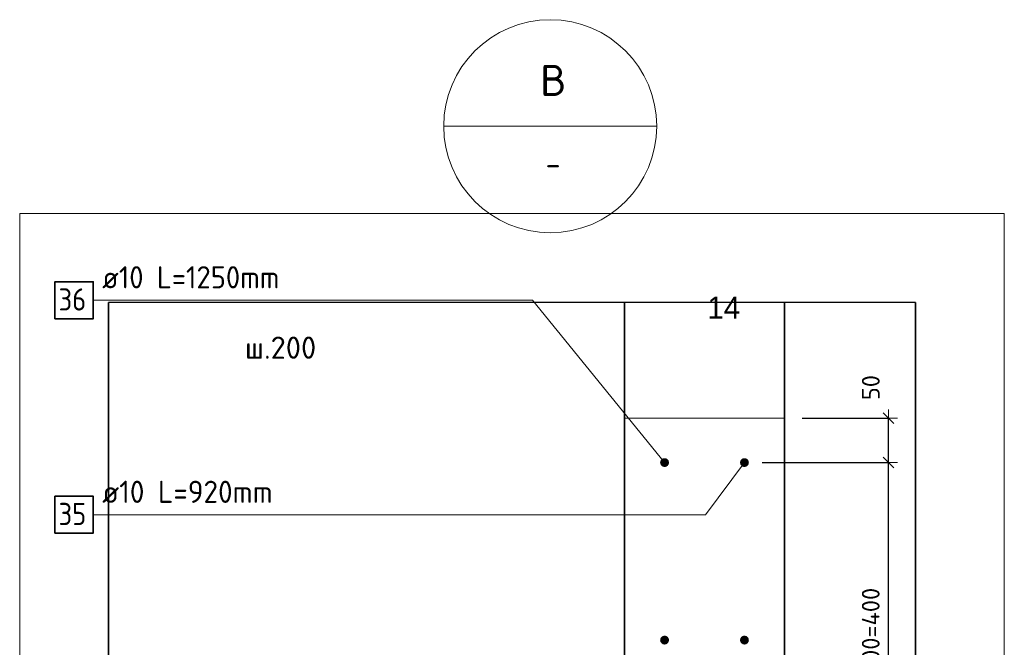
# Model space of a CAD drawing. Header units: millimetres. Extents: x -3170 to 89801, y -74170 to 82422.
# Tile 79 of 105: x 88691 to 89801, y 31458 to 32165. Entities that reach past the tile are written whole.
import ezdxf

# ---------------------------------------------------------------- set-up
doc = ezdxf.new("R2010")
doc.units = ezdxf.units.MM
doc.header["$PDMODE"] = 65
for name, color, linetype, lineweight in [('Standard', 7, 'Continuous', 25), ('Арм.стержн. Выпуски', 180, 'Continuous', 35), ('Размерная линия_ общее', 7, 'Continuous', 13), ('Размерная линия_ общее_1', 7, 'Continuous', 13)]:
    doc.layers.add(name, color=color, linetype=linetype, lineweight=lineweight)
doc.styles.add('ARIAL', font='ARIAL.TTF')
doc.styles.add('ISOCPEUR', font='ISOCPEUR')
doc.dimstyles.new('DIMSTYLE_12', dxfattribs={"dimtxt": 20, "dimasz": 20, "dimexe": 0, "dimexo": 0, "dimgap": 10, "dimtad": 2, "dimdec": 0, "dimrnd": 5, "dimzin": 12, "dimdsep": 46, "dimtxsty": 'ISOCPEUR', "dimblk1": 'ALL_ML_STRICH', "dimblk2": 'ALL_ML_STRICH', "dimsah": 1, "dimcen": 0, "dimclrd": 7, "dimclre": 256, "dimclrt": 7, "dimadec": 0, "dimazin": 0, "dimtfac": 1, "dimtdec": 0, "dimtix": 1, "dimtmove": 2, "dimatfit": 3, "dimfxl": 0, "dimtzin": 0, "dimlwd": 0, "dimlwe": -3, "dimarcsym": 0})

# ---------------------------------------------------------------- blocks, each defined once
blk = doc.blocks.new('ALL_ML_STRICH')
at = {"color": 0, "linetype": 'ByBlock', "lineweight": -2}
for p, q in [((-1, 0), (0.5, 0)), ((-0.3, -0.3), (0.3, 0.3)), ((0, -0.5), (0, 0.5))]:
    blk.add_line(p, q, dxfattribs=at)
blk = doc.blocks.new('*D440')
at = {"layer": 'DEFPOINTS', "color": 7, "linetype": 'Continuous', "lineweight": 13, "transparency": 33554687}
for p in [(89507.9, 31665.7), (89507.9, 31265.7), (89670.2, 31265.7)]:
    blk.add_point(p, dxfattribs=at)
at = {"layer": 'Размерная линия_ общее_1', "color": 253, "linetype": 'Continuous', "lineweight": -2, "true_color": 0xa0a0a0, "transparency": 33554687}
for p, q in [((89527.9, 31665.7), (89670.2, 31665.7)), ((89527.9, 31265.7), (89670.2, 31265.7))]:
    blk.add_line(p, q, dxfattribs=at)
at = {"layer": 'Размерная линия_ общее_1', "color": 7, "linetype": 'Continuous', "lineweight": -2, "transparency": 33554687}
blk.add_line((89670.2, 31265.7), (89670.2, 31665.7), dxfattribs=at)
at = {"layer": 'Размерная линия_ общее_1', "color": 7, "linetype": 'Continuous', "lineweight": 13, "transparency": 33554687, "xscale": 20, "yscale": 20, "zscale": 20}
for p, rotation in [((89670.2, 31665.7), 90), ((89670.2, 31265.7), 270)]:
    blk.add_blockref('ALL_ML_STRICH', p, dxfattribs=dict(at, rotation=rotation))
at = {"layer": 'Размерная линия_ общее_1', "color": 7, "linetype": 'Continuous', "lineweight": 13, "transparency": 33554687, "insert": (89640.2, 31402.7), "char_height": 20, "width": 1, "attachment_point": 1, "rotation": 90, "line_spacing_factor": 0.60241, "style": 'ISOCPEUR'}
blk.add_mtext('2х200=400', dxfattribs=at)
blk = doc.blocks.new('*D441')
at = {"layer": 'DEFPOINTS', "color": 7, "linetype": 'Continuous', "lineweight": 13, "transparency": 33554687}
for p in [(89552.9, 31715.7), (89507.9, 31665.7), (89670.2, 31665.7)]:
    blk.add_point(p, dxfattribs=at)
at = {"layer": 'Размерная линия_ общее_1', "color": 253, "linetype": 'Continuous', "lineweight": -2, "true_color": 0xa0a0a0, "transparency": 33554687}
for p, q in [((89572.9, 31715.7), (89670.2, 31715.7)), ((89527.9, 31665.7), (89670.2, 31665.7))]:
    blk.add_line(p, q, dxfattribs=at)
at = {"layer": 'Размерная линия_ общее_1', "color": 7, "linetype": 'Continuous', "lineweight": -2, "transparency": 33554687}
blk.add_line((89670.2, 31665.7), (89670.2, 31715.7), dxfattribs=at)
at = {"layer": 'Размерная линия_ общее_1', "color": 7, "linetype": 'Continuous', "lineweight": 13, "transparency": 33554687, "xscale": 20, "yscale": 20, "zscale": 20}
for p, rotation in [((89670.2, 31715.7), 90), ((89670.2, 31665.7), 270)]:
    blk.add_blockref('ALL_ML_STRICH', p, dxfattribs=dict(at, rotation=rotation))
at = {"layer": 'Размерная линия_ общее_1', "color": 7, "linetype": 'Continuous', "lineweight": 13, "transparency": 33554687, "insert": (89650.3, 31750.2), "char_height": 20, "width": 40, "attachment_point": 5, "rotation": 90, "style": 'ISOCPEUR'}
blk.add_mtext('\\A1;{50}', dxfattribs=at)

msp = doc.modelspace()

# ---------------------------------------------------------------- hatches: boundary and pattern name
at = {"layer": 'Арм.стержн. Выпуски', "linetype": 'Continuous', "lineweight": 35, "transparency": 33554687}
for points in [[(89422.9, 31665.7), (89422.6, 31667.7), (89421.5, 31669.3), (89419.9, 31670.4), (89417.9, 31670.7), (89416, 31670.4), (89414.4, 31669.3), (89413.3, 31667.7), (89412.9, 31665.7), (89413.3, 31663.8), (89414.4, 31662.2), (89416, 31661.1), (89417.9, 31660.7), (89419.9, 31661.1), (89421.5, 31662.2), (89422.6, 31663.8)], [(89512.9, 31665.7), (89512.6, 31667.7), (89511.5, 31669.3), (89509.9, 31670.4), (89507.9, 31670.7), (89506, 31670.4), (89504.4, 31669.3), (89503.3, 31667.7), (89502.9, 31665.7), (89503.3, 31663.8), (89504.4, 31662.2), (89506, 31661.1), (89507.9, 31660.7), (89509.9, 31661.1), (89511.5, 31662.2), (89512.6, 31663.8)], [(89422.9, 31465.7), (89422.6, 31467.7), (89421.5, 31469.3), (89419.9, 31470.4), (89417.9, 31470.7), (89416, 31470.4), (89414.4, 31469.3), (89413.3, 31467.7), (89412.9, 31465.7), (89413.3, 31463.8), (89414.4, 31462.2), (89416, 31461.1), (89417.9, 31460.7), (89419.9, 31461.1), (89421.5, 31462.2), (89422.6, 31463.8)], [(89512.9, 31465.7), (89512.6, 31467.7), (89511.5, 31469.3), (89509.9, 31470.4), (89507.9, 31470.7), (89506, 31470.4), (89504.4, 31469.3), (89503.3, 31467.7), (89502.9, 31465.7), (89503.3, 31463.8), (89504.4, 31462.2), (89506, 31461.1), (89507.9, 31460.7), (89509.9, 31461.1), (89511.5, 31462.2), (89512.6, 31463.8)]]:
    msp.add_hatch(color=4, dxfattribs=at).paths.add_polyline_path(points)

# ---------------------------------------------------------------- linework, layer by layer
at = {"layer": 'Standard', "color": 7, "linetype": 'Continuous', "lineweight": 13, "transparency": 33554687}
for p, q in [((89169.1, 32044.7), (89409.1, 32044.7)), ((89342.9, 31846.2), (89582.9, 31846.2))]:
    msp.add_line(p, q, dxfattribs=at)
at = {"layer": 'Standard', "color": 52, "linetype": 'Continuous', "lineweight": -3, "transparency": 33554687}
for p, q in [((89700.7, 31846.2), (88791.3, 31846.2)), ((89700.7, 31846.2), (88791.3, 31846.2)), ((88791.3, 30870.4), (88791.3, 31846.2)), ((88791.3, 31846.2), (88791.3, 30870.4)), ((89700.7, 30870.4), (89700.7, 31846.2)), ((89700.7, 31846.2), (89700.7, 30870.4))]:
    msp.add_line(p, q, dxfattribs=at)
at = {"layer": 'Standard', "color": 7, "linetype": 'Continuous', "lineweight": 13, "transparency": 33554687}
msp.add_lwpolyline([(88691.3, 30770.4), (89800.7, 30770.4), (89800.7, 31946.2), (88691.3, 31946.2), (88691.3, 30770.4)], dxfattribs=at)
msp.add_lwpolyline([(89552.9, 31715.7), (89372.9, 31715.7), (89372.9, 31846.2), (89552.9, 31846.2), (89552.9, 31715.7)], close=True, dxfattribs=at)
msp.add_circle((89289.1, 32044.7), 120, dxfattribs=at)
at = {"layer": 'Арм.стержн. Выпуски', "color": 7, "linetype": 'Continuous', "lineweight": 13, "transparency": 33554687}
for p, q in [((88774.2, 31848.7), (89269.2, 31848.7)), ((89269.2, 31848.7), (89417.9, 31665.7)), ((89464.2, 31607), (89507.9, 31665.7)), ((88774.2, 31607), (89464.2, 31607))]:
    msp.add_line(p, q, dxfattribs=at)
at = {"layer": 'Арм.стержн. Выпуски', "color": 7, "linetype": 'Continuous', "lineweight": 35, "transparency": 33554687}
for points in [[(88730.9, 31827.8), (88774.2, 31827.8), (88774.2, 31869.5), (88730.9, 31869.5), (88730.9, 31827.8)], [(88730.9, 31586.2), (88774.2, 31586.2), (88774.2, 31627.8), (88730.9, 31627.8), (88730.9, 31586.2)]]:
    msp.add_lwpolyline(points, dxfattribs=at)
at = {"layer": 'Размерная линия_ общее', "color": 7, "linetype": 'Continuous', "lineweight": 13, "transparency": 33554687}
msp.add_line((89322.9, 31846.2), (89602.9, 31846.2), dxfattribs=at)
at = {"layer": 'Размерная линия_ общее', "color": 7, "linetype": 'Continuous', "lineweight": 35, "transparency": 33554687}
for p, q in [((89372.9, 31185.7), (89372.9, 31846.2)), ((89552.9, 31846.2), (89552.9, 31185.7))]:
    msp.add_line(p, q, dxfattribs=at)

# ---------------------------------------------------------------- texts
at = {"layer": 'Standard', "color": 7, "linetype": 'Continuous', "lineweight": 13, "transparency": 33554687}
for s, insert, char_height, width, attachment_point, style in [('\\A1;{\\fISOCPEUR|i0|b0;\\H35.000000;\\W1.000000;\\C7;В}\\P', (89292.3, 32096.3), 35, 42, 5, 'ISOCPEUR'), ('\\A1;{\\fISOCPEUR|i0|b0;\\H25.000000;\\W1.000000;\\C7;-}\\P', (89292.3, 32002.2), 25, 27.222, 5, 'ISOCPEUR'), ('\\W0.95;14', (89466.2, 31827.8), 25, 51.079, 7, 'ARIAL')]:
    msp.add_mtext(s, dxfattribs=dict(at, insert=insert, char_height=char_height, width=width, attachment_point=attachment_point, style=style))
at = {"layer": 'Standard', "color": 7, "linetype": 'Continuous', "lineweight": 25, "transparency": 33554687, "insert": (88985.2, 31795.2), "char_height": 25, "width": 94.286, "attachment_point": 5, "style": 'ISOCPEUR'}
msp.add_mtext('\\A1;{\\fISOCPEUR|i0|b0;\\H25.000000;\\W1.000000;\\C7;ш.200}\\P', dxfattribs=at)
at = {"layer": 'Арм.стержн. Выпуски', "color": 7, "linetype": 'Continuous', "lineweight": 25, "transparency": 33554687, "char_height": 25, "attachment_point": 7, "style": 'ISOCPEUR'}
for s, insert, width in [('\\W0.94;ø10 L=1250mm ', (88784.2, 31862), 239.134), ('\\W0.87;36', (88735.1, 31837), 45.901), ('\\W0.96;ø10 L=920mm ', (88784.2, 31620.3), 226.851), ('\\W0.87;35', (88735.1, 31595.3), 45.901)]:
    msp.add_mtext(s, dxfattribs=dict(at, insert=insert, width=width))

# ---------------------------------------------------------------- dimensions: what is measured, and where the dimension line sits
at = {"layer": 'Размерная линия_ общее_1', "color": 7, "linetype": 'Continuous', "lineweight": 13, "transparency": 33554687}
dim = msp.add_linear_dim(base=(89670.2, 31715.7), p1=(89527.9, 31665.7), p2=(89572.9, 31715.7), angle=90, dimstyle='DIMSTYLE_12', override={"dimpost": '<>', "dimclrd": 7, "dimclre": 253, "dimclrt": 7, "dimlwd": 0, "dimlwe": 65533}, dxfattribs=at)
dim.commit()
dim.dimension.update_dxf_attribs({"geometry": '*D441', "text_midpoint": (89650.3, 31750.2), "dimtype": 160})
dim = msp.add_linear_dim(base=(89670.2, 31665.7), p1=(89527.9, 31265.7), p2=(89527.9, 31665.7), angle=90, text='2х200=400', dimstyle='DIMSTYLE_12', override={"dimpost": '<>', "dimclrd": 7, "dimclre": 253, "dimclrt": 7, "dimlwd": 0, "dimlwe": 65533}, dxfattribs=at)
dim.commit()
dim.dimension.update_dxf_attribs({"geometry": '*D440', "text_midpoint": (89660.2, 31465.7), "dimtype": 160})

doc.saveas('drawing.dxf')
